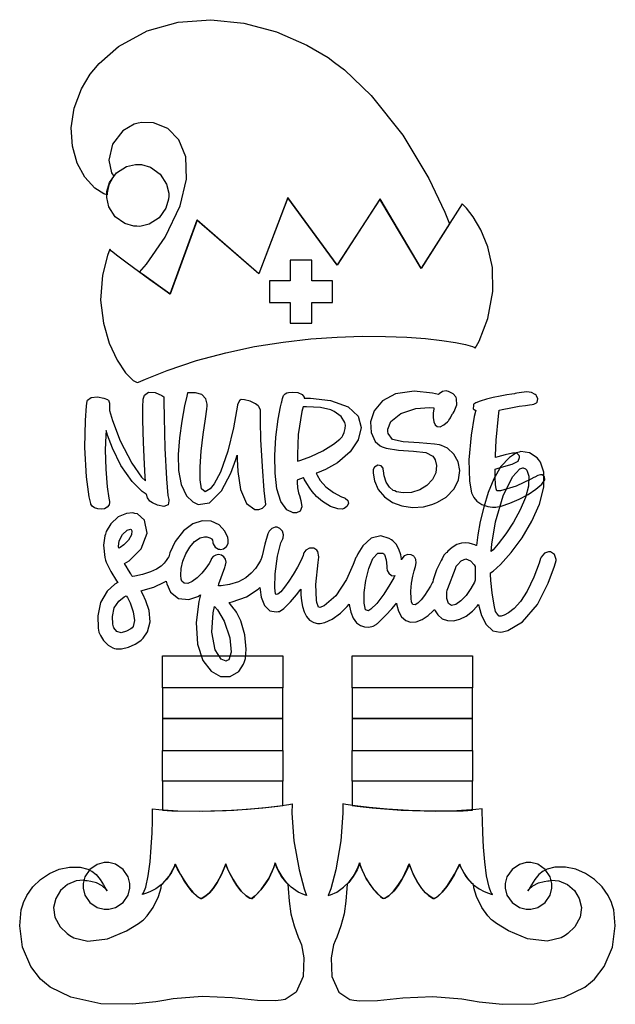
# Model space of a CAD drawing. Extents: x 2.29 to 5.26, y 0.25 to 5.15.
import ezdxf

# ---------------------------------------------------------------- set-up
doc = ezdxf.new("R2010")
doc.units = 0
doc.layers.get('0').update_dxf_attribs({"linetype": 'CONTINUOUS'})

msp = doc.modelspace()

# ---------------------------------------------------------------- linework, layer by layer
at = {"color": 240}
for points in [[(4.4375, 4.13471), (4.29585, 3.91287), (4.0906, 4.25765), (3.87706, 3.9285), (3.63124, 4.26492), (3.48753, 3.88471), (3.17914, 4.15246), (3.04482, 3.78472), (3.04482, 3.78472), (3.03157, 3.79406), (2.99685, 3.81858), (2.94808, 3.85331), (2.90647, 3.88314), (2.89268, 3.89307), (2.92736, 3.93446), (3.01964, 4.06853), (3.09532, 4.22401), (3.12706, 4.35781), (3.12224, 4.46793), (3.08826, 4.55268), (3.03256, 4.61014), (2.96246, 4.6384), (2.90375, 4.64019), (2.88542, 4.63574), (2.86507, 4.63097), (2.80875, 4.59722), (2.75689, 4.53136), (2.73876, 4.45182), (2.75256, 4.389), (2.76357, 4.37224), (2.75836, 4.36572), (2.73942, 4.32943), (2.73042, 4.28842), (2.73019, 4.27951), (2.71397, 4.28478), (2.66928, 4.31256), (2.61854, 4.3666), (2.58046, 4.43756), (2.5574, 4.52132), (2.55176, 4.61372), (2.56597, 4.71061), (2.60238, 4.80789), (2.64589, 4.87993), (2.66351, 4.90136), (2.69026, 4.93392), (2.78717, 5.01807), (2.92953, 5.09668), (3.08501, 5.14025), (3.24799, 5.15181), (3.41303, 5.13439), (3.57449, 5.0911), (3.72683, 5.02496), (3.83203, 4.963), (3.86458, 4.93892), (3.91396, 4.90256), (4.04796, 4.77419), (4.20529, 4.5771), (4.3355, 4.35986), (4.41515, 4.19222), (4.4375, 4.13471)], [(3.85519, 3.85037), (3.75103, 3.85037), (3.75103, 3.95344), (3.64378, 3.95344), (3.64378, 3.85037), (3.53961, 3.85037), (3.53961, 3.74203), (3.64378, 3.74203), (3.64378, 3.63889), (3.75103, 3.63889), (3.75103, 3.74203), (3.85519, 3.74203), (3.85519, 3.85037)], [(3.59793, 0.267036), (3.5689, 0.263075), (3.47993, 0.264974), (3.35482, 0.277724), (3.20486, 0.284614), (3.0599, 0.273546), (3.01247, 0.264919), (2.9739, 0.258137), (2.85682, 0.245822), (2.69879, 0.248047), (2.5491, 0.281088), (2.4471, 0.331054), (2.41872, 0.354492), (2.39871, 0.371094), (2.34987, 0.434244), (2.30817, 0.531358), (2.29432, 0.636664), (2.30197, 0.715983), (2.30935, 0.740994), (2.31287, 0.753093), (2.32921, 0.787706), (2.35943, 0.830567), (2.39794, 0.867893), (2.44282, 0.898004), (2.49203, 0.919271), (2.54357, 0.929958), (2.59549, 0.928386), (2.634, 0.918457), (2.64583, 0.912869), (2.65386, 0.908962), (2.676, 0.892686), (2.69656, 0.86849), (2.71289, 0.840929), (2.72558, 0.818143), (2.73019, 0.810764), (2.72553, 0.818197), (2.706, 0.836914), (2.678, 0.851183), (2.64979, 0.857964), (2.63112, 0.860732), (2.625, 0.861817), (2.61328, 0.863661), (2.57682, 0.860514), (2.53364, 0.843207), (2.49832, 0.813206), (2.47396, 0.773817), (2.46338, 0.728353), (2.46972, 0.680176), (2.49582, 0.632596), (2.53125, 0.597874), (2.54482, 0.588867), (2.56369, 0.576281), (2.63465, 0.559896), (2.73253, 0.572374), (2.82693, 0.6116), (2.88758, 0.648546), (2.90625, 0.662869), (2.91249, 0.667318), (2.93056, 0.686903), (2.96039, 0.728624), (2.98708, 0.782226), (3.00049, 0.826878), (3.00206, 0.842014), (3.00885, 0.847765), (3.04064, 0.884115), (3.06614, 0.9324), (3.06976, 0.944119), (3.07064, 0.944119), (3.07335, 0.937337), (3.08268, 0.919217), (3.09679, 0.893337), (3.11458, 0.863282), (3.1351, 0.832574), (3.15739, 0.80485), (3.18039, 0.783529), (3.1971, 0.7736), (3.20313, 0.772244), (3.20301, 0.772407), (3.20503, 0.774468), (3.21257, 0.779081), (3.22472, 0.787597), (3.24061, 0.80165), (3.25917, 0.822917), (3.27957, 0.85281), (3.30078, 0.893067), (3.31722, 0.931967), (3.32189, 0.94515), (3.32189, 0.94515), (3.32437, 0.938747), (3.3316, 0.921658), (3.34315, 0.897026), (3.35856, 0.868056), (3.37739, 0.837944), (3.39919, 0.809842), (3.4235, 0.786893), (3.44293, 0.774685), (3.44997, 0.772244), (3.45378, 0.772244), (3.46517, 0.783529), (3.49881, 0.817165), (3.53771, 0.872885), (3.56358, 0.930339), (3.56874, 0.950358), (3.56874, 0.950358), (3.57189, 0.940701), (3.58242, 0.915744), (3.60167, 0.881836), (3.62304, 0.853569), (3.63124, 0.845161), (3.63314, 0.823676), (3.63889, 0.759169), (3.64735, 0.696072), (3.66287, 0.636719), (3.68386, 0.580296), (3.69168, 0.561794), (3.69954, 0.541721), (3.71169, 0.476942), (3.70844, 0.384332), (3.67333, 0.306803), (3.61774, 0.269749), (3.59793, 0.267036)], [(3.96149, 0.267036), (3.99046, 0.263075), (4.07943, 0.264974), (4.20454, 0.277724), (4.35444, 0.284614), (4.4994, 0.273546), (4.54688, 0.264919), (4.58539, 0.258137), (4.70247, 0.245822), (4.86051, 0.248047), (5.01019, 0.281088), (5.11225, 0.331054), (5.14063, 0.354492), (5.1606, 0.371094), (5.20942, 0.434244), (5.25114, 0.531358), (5.26497, 0.636664), (5.25732, 0.715983), (5.25, 0.740994), (5.24642, 0.753093), (5.23008, 0.787706), (5.19987, 0.830567), (5.16135, 0.867893), (5.11649, 0.898004), (5.06728, 0.919271), (5.01574, 0.929958), (4.96382, 0.928386), (4.92529, 0.918457), (4.91351, 0.912869), (4.90543, 0.908962), (4.88336, 0.892686), (4.86274, 0.86849), (4.8464, 0.840929), (4.83371, 0.818143), (4.82915, 0.810764), (4.83376, 0.818197), (4.85335, 0.836914), (4.88135, 0.851183), (4.90956, 0.857964), (4.92817, 0.860732), (4.93435, 0.861817), (4.94601, 0.863661), (4.98247, 0.860514), (5.02567, 0.843207), (5.06099, 0.813206), (5.08539, 0.773817), (5.09592, 0.728353), (5.08963, 0.680176), (5.06347, 0.632596), (5.0281, 0.597819), (5.0146, 0.588867), (4.99567, 0.576281), (4.92469, 0.559896), (4.82682, 0.572374), (4.73242, 0.6116), (4.67171, 0.648546), (4.6531, 0.662869), (4.64686, 0.667318), (4.62875, 0.686903), (4.59896, 0.728624), (4.57226, 0.782226), (4.55881, 0.826878), (4.55729, 0.842014), (4.55051, 0.847765), (4.51872, 0.884115), (4.49322, 0.9324), (4.48958, 0.944119), (4.48867, 0.944119), (4.48594, 0.937337), (4.47661, 0.919217), (4.46257, 0.893337), (4.44476, 0.863282), (4.42421, 0.832574), (4.40196, 0.80485), (4.37896, 0.783529), (4.36219, 0.7736), (4.35622, 0.772244), (4.35628, 0.772353), (4.35428, 0.774468), (4.34674, 0.779081), (4.33458, 0.787597), (4.31874, 0.80165), (4.30013, 0.822917), (4.27979, 0.85281), (4.25857, 0.893067), (4.24219, 0.931967), (4.23753, 0.94515), (4.23753, 0.94515), (4.23497, 0.938747), (4.22771, 0.921658), (4.21619, 0.897026), (4.20079, 0.868056), (4.18192, 0.837944), (4.16015, 0.809842), (4.13579, 0.786893), (4.11638, 0.774685), (4.10938, 0.772244), (4.10558, 0.772244), (4.09418, 0.783529), (4.06054, 0.817165), (4.0216, 0.872885), (3.99571, 0.930339), (3.99061, 0.950358), (3.99061, 0.950358), (3.98742, 0.940701), (3.97694, 0.915744), (3.95763, 0.881836), (3.93631, 0.853569), (3.92811, 0.845161), (3.92617, 0.823676), (3.92042, 0.759169), (3.91194, 0.696072), (3.89649, 0.636719), (3.87549, 0.580296), (3.86774, 0.561794), (3.85965, 0.541829), (3.84717, 0.476942), (3.85047, 0.384332), (3.88585, 0.306803), (3.94157, 0.269749), (3.96149, 0.267036)]]:
    msp.add_lwpolyline(points, close=True, dxfattribs=at)
at = {"color": 95}
for points in [[(2.88747, 4.43056), (2.90246, 4.43024), (2.94721, 4.41699), (2.99528, 4.38265), (3.02692, 4.33274), (3.03782, 4.28733), (3.03749, 4.27225), (3.03711, 4.25726), (3.02387, 4.21251), (2.98958, 4.16444), (2.93961, 4.13282), (2.89421, 4.1219), (2.87918, 4.12224), (2.86415, 4.12261), (2.81939, 4.13585), (2.77132, 4.17014), (2.73969, 4.22011), (2.72879, 4.26551), (2.72917, 4.28054), (2.72949, 4.29557), (2.74274, 4.34033), (2.77707, 4.3884), (2.82699, 4.42003), (2.8724, 4.43093), (2.88747, 4.43056)], [(4.56668, 3.51594), (4.58572, 3.55078), (4.62912, 3.66287), (4.65483, 3.79688), (4.65207, 3.91629), (4.62912, 4.01937), (4.59429, 4.10439), (4.55578, 4.1696), (4.52192, 4.21326), (4.50689, 4.22954), (4.50103, 4.23367), (4.29688, 3.9139), (4.09169, 4.25868), (3.87706, 3.92953), (3.63124, 4.26594), (3.48643, 3.88574), (3.17811, 4.15349), (3.04372, 3.78472), (3.04372, 3.78472), (3.03006, 3.79443), (2.99419, 3.81988), (2.9439, 3.85585), (2.88683, 3.89697), (2.83062, 3.93804), (2.7831, 3.97368), (2.7519, 3.99869), (2.74479, 4.00765), (2.74479, 4.00765), (2.73178, 3.97672), (2.7066, 3.8781), (2.69775, 3.75435), (2.71158, 3.64014), (2.74137, 3.53933), (2.78043, 3.45568), (2.8221, 3.3929), (2.85965, 3.35482), (2.88097, 3.34353), (2.88644, 3.34517), (2.92182, 3.36122), (3.03033, 3.40435), (3.17589, 3.45313), (3.32172, 3.49229), (3.46625, 3.52274), (3.60801, 3.54536), (3.74561, 3.56093), (3.87756, 3.57032), (4.00233, 3.57433), (4.11849, 3.57389), (4.2245, 3.56982), (4.31901, 3.56288), (4.4005, 3.55404), (4.46744, 3.54411), (4.51844, 3.53386), (4.55203, 3.52419), (4.56461, 3.5191), (4.56668, 3.51594)], [(4.93647, 2.50032), (4.93175, 2.50114), (4.91129, 2.49425), (4.89447, 2.47331), (4.89165, 2.46701), (4.88465, 2.44358), (4.85906, 2.37451), (4.82508, 2.30436), (4.79139, 2.25336), (4.75988, 2.21858), (4.73226, 2.19689), (4.71029, 2.18522), (4.69586, 2.18044), (4.69065, 2.17953), (4.69065, 2.17953), (4.68593, 2.17953), (4.67339, 2.19336), (4.67188, 2.19618), (4.66797, 2.20247), (4.66069, 2.23432), (4.65126, 2.29579), (4.64458, 2.35747), (4.64187, 2.38965), (4.64165, 2.39615), (4.65511, 2.40468), (4.69151, 2.43658), (4.74615, 2.49642), (4.8004, 2.57026), (4.84896, 2.65272), (4.88656, 2.73839), (4.90793, 2.82189), (4.90793, 2.89785), (4.89128, 2.94764), (4.88124, 2.96078), (4.87522, 2.96858), (4.83762, 2.99425), (4.79428, 2.99963), (4.78543, 2.99724), (4.77235, 2.9936), (4.73639, 2.97092), (4.69461, 2.92507), (4.65967, 2.8649), (4.63108, 2.79568), (4.60856, 2.72254), (4.59158, 2.65067), (4.57986, 2.58529), (4.57428, 2.54503), (4.57292, 2.53157), (4.57064, 2.53213), (4.56407, 2.53461), (4.55192, 2.53928), (4.53674, 2.54368), (4.51872, 2.54596), (4.49815, 2.54422), (4.47532, 2.53662), (4.45047, 2.52121), (4.42996, 2.50299), (4.42393, 2.49621), (4.42106, 2.49517), (4.41054, 2.4854), (4.40256, 2.46989), (4.40104, 2.46599), (4.39583, 2.45742), (4.37289, 2.41015), (4.35622, 2.36029), (4.35417, 2.35038), (4.3514, 2.34511), (4.34267, 2.32943), (4.32844, 2.30583), (4.31267, 2.28213), (4.29633, 2.2609), (4.2806, 2.2449), (4.26654, 2.23654), (4.25526, 2.23856), (4.24881, 2.24957), (4.24794, 2.25347), (4.24669, 2.26594), (4.24571, 2.30371), (4.24869, 2.345), (4.25489, 2.37864), (4.26221, 2.40588), (4.26867, 2.4279), (4.27219, 2.44601), (4.27083, 2.46143), (4.26514, 2.47244), (4.26247, 2.47538), (4.25944, 2.47857), (4.2474, 2.4854), (4.22954, 2.48747), (4.21224, 2.4796), (4.20101, 2.46517), (4.19894, 2.45975), (4.19829, 2.46625), (4.19476, 2.48551), (4.18604, 2.51329), (4.17122, 2.53933), (4.15528, 2.55587), (4.14899, 2.55974), (4.13732, 2.5676), (4.09478, 2.57986), (4.04699, 2.56799), (4.0064, 2.53093), (3.98047, 2.48996), (3.97396, 2.47538), (3.97006, 2.472), (3.95671, 2.43718), (3.92443, 2.36262), (3.8711, 2.28142), (3.81299, 2.23182), (3.79064, 2.22325), (3.79064, 2.22325), (3.78646, 2.22487), (3.78543, 2.22538), (3.78543, 2.22538), (3.78276, 2.22889), (3.77806, 2.24257), (3.77707, 2.24724), (3.77447, 2.25874), (3.7716, 2.33838), (3.78228, 2.44721), (3.78646, 2.47325), (3.78694, 2.47613), (3.78097, 2.50142), (3.77919, 2.50347), (3.77632, 2.50808), (3.7615, 2.51807), (3.74046, 2.51861), (3.72157, 2.50819), (3.71164, 2.4949), (3.71039, 2.4899), (3.70763, 2.48199), (3.69749, 2.45876), (3.67964, 2.42393), (3.65869, 2.38818), (3.63656, 2.35417), (3.61501, 2.32443), (3.59597, 2.30171), (3.58132, 2.28868), (3.57357, 2.287), (3.57292, 2.28788), (3.57032, 2.29101), (3.56728, 2.3215), (3.56847, 2.39128), (3.58024, 2.47857), (3.59733, 2.54438), (3.60622, 2.56494), (3.60835, 2.56928), (3.6104, 2.58447), (3.60531, 2.60314), (3.59261, 2.61724), (3.57861, 2.6231), (3.57394, 2.62326), (3.56847, 2.62326), (3.55203, 2.61714), (3.53825, 2.60319), (3.53646, 2.59928), (3.53276, 2.59071), (3.51639, 2.53917), (3.5031, 2.48031), (3.50103, 2.46804), (3.49929, 2.4656), (3.49507, 2.45751), (3.48519, 2.44), (3.47032, 2.41812), (3.44943, 2.39438), (3.42156, 2.37131), (3.38558, 2.35146), (3.34056, 2.3374), (3.29921, 2.33176), (3.28543, 2.3316), (3.28825, 2.34125), (3.31689, 2.42279), (3.31976, 2.42953), (3.32146, 2.43403), (3.32357, 2.44868), (3.32058, 2.46436), (3.31233, 2.47613), (3.30051, 2.48372), (3.28668, 2.48654), (3.27257, 2.48432), (3.25982, 2.47657), (3.25174, 2.46664), (3.25, 2.46283), (3.24794, 2.45768), (3.23958, 2.44303), (3.22293, 2.41922), (3.20199, 2.39432), (3.17876, 2.37136), (3.15517, 2.35331), (3.13325, 2.34321), (3.11486, 2.34403), (3.10385, 2.35444), (3.10211, 2.35867), (3.09967, 2.36464), (3.09733, 2.38439), (3.09987, 2.41704), (3.10883, 2.45335), (3.12354, 2.49007), (3.14318, 2.52393), (3.16694, 2.55165), (3.19413, 2.56988), (3.21658, 2.57585), (3.22396, 2.57536), (3.22786, 2.57514), (3.24322, 2.57081), (3.25233, 2.56494), (3.25315, 2.56392), (3.25336, 2.56364), (3.25569, 2.55881), (3.25808, 2.54829), (3.25836, 2.54514), (3.25939, 2.54101), (3.26975, 2.52393), (3.28646, 2.51367), (3.29064, 2.51286), (3.29531, 2.51204), (3.31044, 2.51492), (3.32525, 2.52615), (3.33339, 2.54249), (3.33442, 2.55578), (3.33333, 2.55974), (3.33165, 2.57113), (3.31787, 2.60394), (3.28885, 2.63547), (3.24994, 2.65289), (3.20492, 2.65468), (3.15744, 2.63932), (3.11122, 2.60531), (3.06999, 2.55117), (3.04351, 2.49496), (3.03749, 2.47538), (3.03586, 2.47364), (3.03179, 2.46767), (3.02468, 2.45671), (3.01438, 2.44358), (2.99918, 2.42914), (2.97749, 2.41439), (2.94754, 2.40022), (2.90767, 2.38758), (2.86914, 2.37939), (2.85622, 2.37744), (2.85439, 2.38004), (2.84799, 2.39019), (2.83643, 2.40896), (2.82488, 2.42817), (2.81847, 2.43892), (2.81668, 2.442), (2.84022, 2.45568), (2.90007, 2.51535), (2.93018, 2.59283), (2.91656, 2.65739), (2.88194, 2.68901), (2.86876, 2.692), (2.85889, 2.69417), (2.82747, 2.69185), (2.78554, 2.67432), (2.74849, 2.6396), (2.72629, 2.60151), (2.7219, 2.58783), (2.71875, 2.58029), (2.71263, 2.53304), (2.71951, 2.47276), (2.72293, 2.45865), (2.72629, 2.44906), (2.74918, 2.40181), (2.77729, 2.35613), (2.78331, 2.34722), (2.76872, 2.3386), (2.73008, 2.30382), (2.69694, 2.24843), (2.68354, 2.18072), (2.68599, 2.12011), (2.68956, 2.10038), (2.6906, 2.097), (2.69689, 2.08371), (2.71257, 2.05935), (2.73628, 2.03515), (2.75933, 2.02132), (2.76768, 2.0191), (2.77593, 2.01687), (2.8024, 2.01644), (2.83708, 2.02474), (2.87039, 2.04069), (2.89367, 2.05539), (2.90104, 2.06076), (2.91026, 2.0695), (2.93186, 2.10215), (2.94476, 2.15115), (2.93967, 2.20757), (2.92389, 2.25603), (2.91667, 2.27115), (2.91558, 2.27403), (2.90181, 2.3035), (2.90001, 2.30658), (2.91015, 2.30897), (2.96326, 2.32508), (3.01535, 2.34853), (3.02501, 2.35449), (3.02756, 2.34039), (3.04699, 2.30003), (3.08615, 2.26833), (3.13747, 2.26281), (3.18294, 2.27826), (3.19586, 2.28678), (3.18782, 2.25299), (3.17524, 2.14882), (3.18169, 2.03976), (3.2085, 1.95904), (3.24908, 1.90582), (3.29671, 1.8795), (3.34478, 1.87935), (3.38661, 1.90457), (3.41124, 1.94114), (3.41564, 1.95454), (3.42036, 1.96903), (3.42437, 2.01568), (3.41769, 2.08669), (3.39774, 2.15593), (3.37642, 2.19949), (3.36664, 2.21181), (3.36431, 2.21468), (3.34088, 2.24517), (3.33854, 2.24826), (3.35465, 2.25088), (3.42617, 2.27642), (3.48361, 2.3144), (3.49274, 2.32324), (3.49349, 2.31114), (3.49951, 2.27496), (3.51535, 2.23356), (3.54249, 2.20682), (3.57368, 2.20057), (3.58333, 2.20242), (3.59076, 2.20367), (3.61143, 2.21843), (3.64437, 2.25049), (3.67513, 2.28668), (3.69189, 2.30821), (3.69689, 2.31494), (3.69667, 2.30783), (3.69706, 2.28635), (3.69954, 2.25689), (3.70469, 2.22808), (3.713, 2.20128), (3.72478, 2.17796), (3.7405, 2.15956), (3.76058, 2.14746), (3.77919, 2.14307), (3.78543, 2.14307), (3.79297, 2.14307), (3.81575, 2.14811), (3.85325, 2.16456), (3.89481, 2.1945), (3.9279, 2.22771), (3.9375, 2.2399), (3.93864, 2.22987), (3.94532, 2.19993), (3.95796, 2.16928), (3.97433, 2.14719), (3.99349, 2.13303), (4.01421, 2.12608), (4.03564, 2.12554), (4.05658, 2.13075), (4.07156, 2.13792), (4.07607, 2.14094), (4.07969, 2.14382), (4.09397, 2.15744), (4.1211, 2.1849), (4.15012, 2.21642), (4.16835, 2.23768), (4.17393, 2.24511), (4.17529, 2.23508), (4.18349, 2.2054), (4.199, 2.17654), (4.21951, 2.15821), (4.24397, 2.15013), (4.27154, 2.15186), (4.30111, 2.16314), (4.33176, 2.1836), (4.35542, 2.20503), (4.36253, 2.21283), (4.36572, 2.20562), (4.37956, 2.18565), (4.40181, 2.16726), (4.42822, 2.15761), (4.45768, 2.15662), (4.48899, 2.16422), (4.52111, 2.18033), (4.55296, 2.20492), (4.57639, 2.22911), (4.58333, 2.23785), (4.58599, 2.22418), (4.5976, 2.18375), (4.62044, 2.13764), (4.65435, 2.10753), (4.69065, 2.09967), (4.7021, 2.1014), (4.7284, 2.10796), (4.80149, 2.15196), (4.87614, 2.23774), (4.93072, 2.34446), (4.96132, 2.42899), (4.96978, 2.45763), (4.96951, 2.46283), (4.96169, 2.48643), (4.94243, 2.50011), (4.93647, 2.50032)], [(4.64583, 2.50142), (4.64903, 2.53863), (4.66803, 2.64947), (4.70503, 2.77865), (4.75201, 2.87364), (4.78907, 2.91471), (4.80414, 2.91911), (4.8049, 2.91889), (4.81689, 2.91444), (4.81771, 2.9139), (4.82406, 2.90668), (4.83393, 2.8769), (4.83257, 2.82781), (4.81706, 2.77061), (4.79075, 2.70925), (4.75706, 2.64768), (4.7194, 2.5899), (4.68115, 2.53982), (4.65522, 2.51042), (4.64583, 2.50142)], [(2.85101, 2.61182), (2.85325, 2.60579), (2.85161, 2.58458), (2.83735, 2.55871), (2.81424, 2.53597), (2.79519, 2.52208), (2.78851, 2.51807), (2.78668, 2.52686), (2.79047, 2.55501), (2.80686, 2.58681), (2.82964, 2.60775), (2.84657, 2.61339), (2.85101, 2.61182)], [(4.1104, 2.4899), (4.1135, 2.48731), (4.12278, 2.46104), (4.12522, 2.42953), (4.125, 2.42432), (4.12478, 2.42036), (4.1275, 2.40815), (4.1359, 2.39324), (4.14899, 2.38319), (4.16174, 2.38081), (4.16564, 2.38163), (4.15967, 2.37061), (4.14117, 2.33778), (4.11062, 2.28917), (4.07508, 2.24333), (4.04633, 2.21506), (4.03543, 2.20763), (4.03321, 2.20617), (4.01958, 2.21186), (4.01237, 2.24501), (4.01307, 2.29715), (4.02094, 2.35818), (4.03526, 2.41803), (4.05544, 2.46664), (4.08074, 2.49397), (4.10504, 2.49382), (4.1104, 2.4899)], [(4.42606, 2.30974), (4.43018, 2.31836), (4.46821, 2.41732), (4.4719, 2.4285), (4.47721, 2.43582), (4.49647, 2.45529), (4.51964, 2.46468), (4.54258, 2.45574), (4.56164, 2.43517), (4.56668, 2.4274), (4.5664, 2.42171), (4.5664, 2.36518), (4.56668, 2.35969), (4.56201, 2.34901), (4.54514, 2.31808), (4.52035, 2.28276), (4.49451, 2.25564), (4.46978, 2.23867), (4.44835, 2.23367), (4.43246, 2.24257), (4.42426, 2.26731), (4.42453, 2.29932), (4.42606, 2.30974)], [(2.82607, 2.28054), (2.83128, 2.27225), (2.84463, 2.24588), (2.86089, 2.20221), (2.86703, 2.1581), (2.86074, 2.12912), (2.85519, 2.12224), (2.84858, 2.11724), (2.82704, 2.1046), (2.80126, 2.0975), (2.77903, 2.10406), (2.76438, 2.12099), (2.76144, 2.12744), (2.75879, 2.13992), (2.75657, 2.1785), (2.76557, 2.22081), (2.78868, 2.25478), (2.81597, 2.27561), (2.82607, 2.28054)], [(3.26563, 2.22743), (3.28054, 2.21212), (3.31435, 2.15543), (3.3431, 2.07237), (3.34896, 1.99968), (3.33724, 1.963), (3.32915, 1.95865), (3.32383, 1.95594), (3.29872, 1.96539), (3.2685, 2.01221), (3.25265, 2.0995), (3.2589, 2.19624), (3.26563, 2.22743)], [(3.72499, 0.787869), (3.71414, 0.791124), (3.68294, 0.805339), (3.64871, 0.828668), (3.62153, 0.855306), (3.60075, 0.882813), (3.58578, 0.908583), (3.57585, 0.930122), (3.57036, 0.944879), (3.56874, 0.950358), (3.56874, 0.950358), (3.56581, 0.939833), (3.55436, 0.908908), (3.53651, 0.872721), (3.51693, 0.842014), (3.49724, 0.816786), (3.479, 0.797092), (3.46397, 0.783094), (3.45372, 0.774794), (3.44997, 0.772244), (3.44997, 0.772244), (3.44293, 0.774685), (3.4235, 0.786893), (3.39919, 0.80995), (3.37739, 0.838217), (3.35856, 0.86849), (3.34315, 0.897515), (3.3316, 0.922092), (3.32437, 0.939074), (3.32189, 0.94515), (3.32189, 0.94515), (3.31722, 0.931967), (3.30078, 0.893121), (3.27957, 0.852974), (3.25917, 0.823188), (3.24061, 0.802083), (3.22472, 0.788086), (3.21257, 0.779514), (3.20503, 0.774794), (3.20296, 0.772515), (3.20313, 0.772244), (3.197, 0.7736), (3.18001, 0.783583), (3.15674, 0.804958), (3.13433, 0.832844), (3.11376, 0.863661), (3.09597, 0.893772), (3.08208, 0.91965), (3.07297, 0.937608), (3.06976, 0.944119), (3.06976, 0.944119), (3.06608, 0.933268), (3.05078, 0.902018), (3.02675, 0.86811), (2.99994, 0.841635), (2.97276, 0.821832), (2.94743, 0.807997), (2.92632, 0.799263), (2.91183, 0.794868), (2.90642, 0.793728), (2.90625, 0.794108), (2.91222, 0.80165), (2.92279, 0.83024), (2.93533, 0.88661), (2.94433, 0.955512), (2.95053, 1.0293), (2.95432, 1.10021), (2.95632, 1.16064), (2.95714, 1.2028), (2.95731, 1.21501), (2.95731, 1.21908), (2.98867, 1.21587), (3.08317, 1.21034), (3.20703, 1.2085), (3.32437, 1.21191), (3.43056, 1.21875), (3.52111, 1.22716), (3.59136, 1.23535), (3.63688, 1.24164), (3.6531, 1.24409), (3.6531, 1.24409), (3.65218, 1.19841), (3.66228, 1.06103), (3.68744, 0.916396), (3.71343, 0.821506), (3.72499, 0.787869), (3.72499, 0.787869)], [(3.83333, 0.787869), (3.84413, 0.791124), (3.87532, 0.805339), (3.90956, 0.828668), (3.93679, 0.855306), (3.95751, 0.882813), (3.97254, 0.908583), (3.98242, 0.930122), (3.9879, 0.944879), (3.98958, 0.950358), (3.98958, 0.950358), (3.99246, 0.939833), (4.0039, 0.908908), (4.02175, 0.872721), (4.04135, 0.842014), (4.06104, 0.816786), (4.07926, 0.797092), (4.09429, 0.783094), (4.10454, 0.774794), (4.10835, 0.772244), (4.10835, 0.772244), (4.11535, 0.774685), (4.13476, 0.786893), (4.15907, 0.80995), (4.18088, 0.838217), (4.19971, 0.86849), (4.21511, 0.897515), (4.22667, 0.922092), (4.23389, 0.939074), (4.23643, 0.94515), (4.23643, 0.94515), (4.2411, 0.931967), (4.25749, 0.893121), (4.27869, 0.852974), (4.2991, 0.823188), (4.31771, 0.802083), (4.33356, 0.788086), (4.34571, 0.779514), (4.35325, 0.774794), (4.35531, 0.772515), (4.35519, 0.772244), (4.36128, 0.7736), (4.37825, 0.783583), (4.40153, 0.804958), (4.42393, 0.832844), (4.4445, 0.863661), (4.46229, 0.893772), (4.47618, 0.91965), (4.48529, 0.937608), (4.48856, 0.944119), (4.48856, 0.944119), (4.49219, 0.933268), (4.50749, 0.902018), (4.53153, 0.86811), (4.55832, 0.841635), (4.5855, 0.821832), (4.61083, 0.807997), (4.63194, 0.799263), (4.64643, 0.794868), (4.65186, 0.793728), (4.65207, 0.794108), (4.64606, 0.80165), (4.63553, 0.83024), (4.62299, 0.88661), (4.61393, 0.955512), (4.60781, 1.0293), (4.60394, 1.10021), (4.60194, 1.16064), (4.60113, 1.2028), (4.60101, 1.21501), (4.60101, 1.21908), (4.56961, 1.21587), (4.4751, 1.21034), (4.35124, 1.2085), (4.23389, 1.21191), (4.12771, 1.21875), (4.03717, 1.22716), (3.9669, 1.23535), (3.92139, 1.24164), (3.90522, 1.24409), (3.90522, 1.24409), (3.90625, 1.19841), (3.8966, 1.06103), (3.87158, 0.916396), (3.84543, 0.821506), (3.83333, 0.787869), (3.83333, 0.787869)], [(2.6104, 0.835775), (2.6104, 0.824436), (2.61951, 0.79031), (2.64447, 0.753201), (2.68158, 0.728244), (2.71571, 0.719075), (2.72711, 0.719075), (2.73844, 0.719075), (2.77251, 0.728244), (2.80963, 0.753201), (2.83458, 0.79031), (2.84375, 0.824436), (2.84375, 0.835775), (2.84375, 0.847168), (2.83458, 0.881239), (2.80963, 0.918349), (2.77251, 0.943306), (2.73844, 0.95242), (2.72711, 0.95242), (2.71571, 0.95242), (2.68158, 0.943143), (2.64447, 0.917969), (2.61951, 0.880806), (2.6104, 0.84706), (2.6104, 0.835775)], [(4.7156, 0.835775), (4.7156, 0.824436), (4.72472, 0.79031), (4.74968, 0.753201), (4.78678, 0.728244), (4.8209, 0.719075), (4.83231, 0.719075), (4.84364, 0.719075), (4.87771, 0.728244), (4.91482, 0.753201), (4.93978, 0.79031), (4.94894, 0.824436), (4.94894, 0.835775), (4.94894, 0.847168), (4.93978, 0.881239), (4.91482, 0.918349), (4.87771, 0.943306), (4.84364, 0.95242), (4.83231, 0.95242), (4.82086, 0.952257), (4.78678, 0.942708), (4.74968, 0.917535), (4.72472, 0.880697), (4.7156, 0.847006), (4.7156, 0.835775)]]:
    msp.add_lwpolyline(points, close=True, dxfattribs=at)
at = {"color": 0}
for points in [[(3.03749, 2.76074), (3.0389, 2.75483), (3.03444, 2.73497), (3.01351, 2.72694), (2.98236, 2.73296), (2.95671, 2.74436), (2.94894, 2.74929), (2.94362, 2.75233), (2.93224, 2.76942), (2.92736, 2.78526), (2.92503, 2.78788), (2.90554, 2.801), (2.8546, 2.85129), (2.79958, 2.93018), (2.75722, 3.01714), (2.73226, 3.08242), (2.72499, 3.10449), (2.72319, 3.08057), (2.7214, 3.00831), (2.7239, 2.91222), (2.73113, 2.82374), (2.73828, 2.76856), (2.74164, 2.75032), (2.74219, 2.74642), (2.74007, 2.73406), (2.73139, 2.72239), (2.71772, 2.71528), (2.70117, 2.71246), (2.68386, 2.71386), (2.66797, 2.71918), (2.6556, 2.72831), (2.64968, 2.73762), (2.64899, 2.741), (2.64094, 2.77365), (2.62782, 2.87424), (2.62001, 3.02067), (2.62196, 3.15468), (2.62679, 3.22771), (2.63021, 3.25032), (2.63217, 3.25624), (2.65013, 3.26997), (2.68201, 3.27262), (2.71425, 3.26579), (2.7315, 3.25922), (2.7354, 3.25663), (2.73693, 3.25532), (2.74278, 3.24061), (2.74294, 3.21804), (2.74164, 3.21283), (2.74192, 3.20454), (2.75663, 3.15483), (2.79579, 3.05311), (2.85297, 2.94146), (2.90136, 2.87181), (2.92188, 2.85346), (2.92008, 2.87418), (2.91629, 2.93636), (2.91146, 3.04449), (2.90896, 3.15717), (2.90924, 3.22944), (2.91043, 3.25347), (2.91043, 3.26047), (2.91726, 3.28147), (2.93733, 3.29606), (2.96972, 3.29411), (3.00342, 3.27897), (3.01357, 3.27225), (3.01378, 3.25168), (3.01508, 3.16906), (3.01887, 3.01611), (3.02599, 2.86339), (3.03276, 2.78108), (3.03749, 2.76074)], [(3.49582, 3.17953), (3.49604, 3.18619), (3.49539, 3.20622), (3.48904, 3.22038), (3.48643, 3.22428), (3.48389, 3.22863), (3.47032, 3.23817), (3.44358, 3.25065), (3.4151, 3.25803), (3.39822, 3.25874), (3.39378, 3.25663), (3.39193, 3.25586), (3.38069, 3.23503), (3.38021, 3.23161), (3.37625, 3.20324), (3.36057, 3.11843), (3.33197, 3.00196), (3.29519, 2.89794), (3.26497, 2.83871), (3.25103, 2.82221), (3.24496, 2.81506), (3.22017, 2.79921), (3.20193, 2.81424), (3.19396, 2.85883), (3.19413, 2.92449), (3.20008, 3.00265), (3.20958, 3.0849), (3.22032, 3.16265), (3.22771, 3.21126), (3.23019, 3.22743), (3.23019, 3.23628), (3.22276, 3.26275), (3.20221, 3.28396), (3.17085, 3.29308), (3.141, 3.29324), (3.13124, 3.29199), (3.1275, 3.27582), (3.11692, 3.227), (3.10254, 3.15088), (3.09082, 3.06874), (3.08464, 2.98551), (3.08669, 2.90636), (3.09987, 2.83615), (3.12701, 2.78006), (3.15831, 2.74914), (3.17085, 2.74306), (3.18494, 2.73622), (3.2416, 2.74479), (3.30117, 2.80425), (3.3476, 2.89307), (3.37256, 2.9599), (3.37918, 2.98264), (3.37939, 2.96197), (3.38222, 2.8999), (3.39501, 2.81131), (3.4254, 2.74067), (3.46724, 2.71181), (3.48122, 2.71181), (3.48714, 2.71181), (3.50504, 2.71821), (3.51975, 2.73346), (3.52186, 2.73785), (3.51975, 2.74881), (3.51383, 2.80658), (3.50456, 2.92507), (3.4974, 3.06044), (3.49511, 3.14979), (3.49582, 3.17953)], [(3.79893, 2.90246), (3.79606, 2.90142), (3.77447, 2.89258), (3.77289, 2.89204), (3.77729, 2.88286), (3.79324, 2.85644), (3.8209, 2.82433), (3.85975, 2.79536), (3.89963, 2.77462), (3.91351, 2.7691), (3.91813, 2.76693), (3.93012, 2.75597), (3.93392, 2.7405), (3.92622, 2.72581), (3.91314, 2.71664), (3.90831, 2.71496), (3.90201, 2.71272), (3.88032, 2.71419), (3.84375, 2.72657), (3.80399, 2.75088), (3.7749, 2.77615), (3.76665, 2.78575), (3.76335, 2.78944), (3.75385, 2.80089), (3.7411, 2.81819), (3.72678, 2.84044), (3.7136, 2.86268), (3.70936, 2.87011), (3.70751, 2.86963), (3.68147, 2.85921), (3.67811, 2.85764), (3.67811, 2.84793), (3.6799, 2.81874), (3.6849, 2.79383), (3.68647, 2.78993), (3.68935, 2.78157), (3.697, 2.75608), (3.70144, 2.72526), (3.6939, 2.70281), (3.67503, 2.69413), (3.66872, 2.69413), (3.65815, 2.69413), (3.62646, 2.70947), (3.59646, 2.75163), (3.57736, 2.81478), (3.56793, 2.89307), (3.56679, 2.98079), (3.5726, 3.07206), (3.5841, 3.16108), (3.59526, 3.222), (3.59999, 3.24203), (3.60129, 3.24772), (3.60542, 3.26471), (3.61068, 3.27929), (3.61783, 3.28803), (3.62619, 3.29226), (3.62918, 3.29308), (3.63536, 3.29482), (3.65489, 3.2965), (3.68213, 3.29363), (3.70372, 3.28369), (3.71251, 3.2704), (3.71251, 3.26594), (3.74533, 3.26622), (3.84392, 3.25499), (3.9324, 3.22325), (3.98215, 3.17622), (3.9975, 3.11936), (3.98258, 3.05817), (3.94174, 2.99794), (3.87907, 2.94422), (3.81982, 2.9106), (3.79893, 2.90246)], [(4.38747, 3.03267), (4.36263, 3.03743), (4.28662, 3.04417), (4.20742, 3.04779), (4.15414, 3.06082), (4.13232, 3.09), (4.13124, 3.10038), (4.12983, 3.11236), (4.14594, 3.15056), (4.19581, 3.19006), (4.27067, 3.21419), (4.33822, 3.21989), (4.3604, 3.21804), (4.35906, 3.21186), (4.35661, 3.19287), (4.35639, 3.16917), (4.35969, 3.14865), (4.36664, 3.13303), (4.37728, 3.12403), (4.39176, 3.12332), (4.41004, 3.1326), (4.42725, 3.14785), (4.43229, 3.15349), (4.43419, 3.15571), (4.43951, 3.16276), (4.44271, 3.16883), (4.44661, 3.17692), (4.45372, 3.18838), (4.45628, 3.192), (4.46094, 3.19879), (4.47407, 3.23215), (4.47314, 3.2634), (4.47081, 3.2691), (4.46951, 3.27251), (4.45583, 3.28722), (4.43229, 3.29932), (4.42606, 3.30138), (4.42133, 3.30268), (4.40272, 3.29958), (4.38672, 3.28711), (4.38336, 3.28369), (4.35368, 3.29107), (4.26161, 3.30024), (4.16917, 3.28711), (4.10368, 3.25217), (4.06299, 3.20324), (4.04476, 3.14817), (4.04671, 3.09472), (4.06657, 3.05083), (4.09212, 3.02789), (4.10211, 3.02431), (4.12153, 3.01736), (4.1836, 3.00689), (4.25831, 3.00271), (4.31972, 2.99501), (4.35487, 2.97667), (4.36143, 2.96701), (4.36615, 2.95871), (4.37354, 2.92974), (4.36963, 2.89344), (4.35243, 2.85997), (4.32471, 2.83137), (4.28928, 2.80946), (4.24892, 2.79622), (4.20643, 2.79363), (4.17437, 2.79949), (4.16461, 2.8035), (4.15739, 2.80647), (4.13835, 2.82178), (4.12185, 2.84787), (4.11242, 2.8789), (4.10829, 2.90354), (4.10732, 2.91178), (4.10661, 2.9165), (4.09728, 2.92947), (4.08035, 2.93175), (4.06435, 2.92253), (4.05729, 2.90983), (4.05729, 2.90554), (4.05692, 2.89285), (4.06315, 2.85449), (4.08257, 2.81044), (4.11333, 2.77419), (4.15338, 2.74669), (4.20053, 2.72879), (4.25265, 2.72131), (4.30772, 2.7251), (4.35015, 2.73562), (4.36356, 2.741), (4.3789, 2.74718), (4.42188, 2.77354), (4.46115, 2.81413), (4.48307, 2.85932), (4.48921, 2.9056), (4.48107, 2.94954), (4.46035, 2.98768), (4.4286, 3.01654), (4.39811, 3.03065), (4.38747, 3.03267)], [(4.90831, 2.87744), (4.90642, 2.87918), (4.90007, 2.88363), (4.8915, 2.88476), (4.87885, 2.88037), (4.86339, 2.87278), (4.85835, 2.87011), (4.84424, 2.86285), (4.76992, 2.82747), (4.69189, 2.80453), (4.67606, 2.8035), (4.67449, 2.80453), (4.6715, 2.81369), (4.66769, 2.83658), (4.66547, 2.87001), (4.66525, 2.90136), (4.66564, 2.91178), (4.67617, 2.91618), (4.70936, 2.92572), (4.75103, 2.93696), (4.78017, 2.95156), (4.78787, 2.97026), (4.78646, 2.97538), (4.78521, 2.97982), (4.77447, 2.99126), (4.75151, 2.99164), (4.71615, 2.98286), (4.6791, 2.97358), (4.66667, 2.97119), (4.66689, 2.98058), (4.67133, 3.05729), (4.68201, 3.17617), (4.68544, 3.2066), (4.69982, 3.20969), (4.74311, 3.21821), (4.78586, 3.22564), (4.81629, 3.23004), (4.83697, 3.23242), (4.85037, 3.23389), (4.8591, 3.23562), (4.86578, 3.23867), (4.87121, 3.24268), (4.87294, 3.24408), (4.87554, 3.24647), (4.87836, 3.26193), (4.87185, 3.27794), (4.86979, 3.28054), (4.86507, 3.28494), (4.8476, 3.29432), (4.82394, 3.29764), (4.7971, 3.29449), (4.77349, 3.29015), (4.76563, 3.2889), (4.76156, 3.28831), (4.7494, 3.28635), (4.72342, 3.2819), (4.69114, 3.27593), (4.65608, 3.26872), (4.62181, 3.26064), (4.59169, 3.25185), (4.56939, 3.24278), (4.55968, 3.2366), (4.55832, 3.23367), (4.55724, 3.22976), (4.55647, 3.21338), (4.56581, 3.2054), (4.56874, 3.20557), (4.56153, 3.17497), (4.54579, 3.0816), (4.53461, 2.95882), (4.53711, 2.85271), (4.54688, 2.79514), (4.55524, 2.77849), (4.55854, 2.77165), (4.57379, 2.75358), (4.59944, 2.73643), (4.62901, 2.72651), (4.65181, 2.72325), (4.6594, 2.72325), (4.6684, 2.72336), (4.69536, 2.72862), (4.73867, 2.7424), (4.785, 2.76238), (4.82992, 2.78629), (4.86908, 2.81201), (4.89811, 2.83724), (4.91265, 2.85981), (4.91108, 2.87483), (4.90831, 2.87744)], [(3.91769, 3.13786), (3.91639, 3.14464), (3.89751, 3.17512), (3.86247, 3.20036), (3.85314, 3.20454), (3.84554, 3.20796), (3.79438, 3.21924), (3.72499, 3.22276), (3.70833, 3.22222), (3.70182, 3.20008), (3.68397, 3.08529), (3.67914, 2.98486), (3.67914, 2.95139), (3.69601, 2.95637), (3.74571, 2.97483), (3.80647, 3.00364), (3.85906, 3.03651), (3.89144, 3.06244), (3.90104, 3.07221), (3.90207, 3.07351), (3.90625, 3.08014), (3.91325, 3.09489), (3.91829, 3.11475), (3.91872, 3.13226), (3.91769, 3.13786)], [(3.00726, 1.98264), (3.60732, 1.98264), (3.60732, 1.82221), (3.00726, 1.82221), (3.00726, 1.98264)], [(3.9521, 1.98264), (4.55208, 1.98264), (4.55208, 1.82221), (3.9521, 1.82221), (3.9521, 1.98264)], [(3.00726, 1.51074), (3.60732, 1.51074), (3.60732, 1.67014), (3.00726, 1.67014), (3.00726, 1.51074)], [(3.9521, 1.51074), (4.55208, 1.51074), (4.55208, 1.67014), (3.9521, 1.67014), (3.9521, 1.51074)], [(3.00726, 1.21387), (3.05317, 1.21045), (3.19151, 1.20768), (3.36274, 1.21327), (3.50618, 1.22488), (3.58231, 1.23345), (3.60732, 1.23682), (3.60732, 1.35764), (3.00726, 1.35764), (3.00726, 1.21387)], [(4.55208, 1.35764), (3.9521, 1.35764), (3.9521, 1.23682), (3.97706, 1.23345), (4.05311, 1.22488), (4.19656, 1.21327), (4.36778, 1.20768), (4.50613, 1.21045), (4.55208, 1.21387), (4.55208, 1.35764)]]:
    msp.add_lwpolyline(points, close=True, dxfattribs=at)
at = {"color": 7}
for points in [[(3.00726, 1.82221), (3.00726, 1.67014), (3.60732, 1.67014), (3.60732, 1.82221), (3.00726, 1.82221)], [(3.9521, 1.82221), (3.9521, 1.67014), (4.55208, 1.67014), (4.55208, 1.82221), (3.9521, 1.82221)], [(3.60732, 1.51074), (3.60732, 1.35764), (3.00726, 1.35764), (3.00726, 1.50971), (3.60732, 1.51074)], [(4.55208, 1.51074), (4.55208, 1.35764), (3.9521, 1.35764), (3.9521, 1.50971), (4.55208, 1.51074)]]:
    msp.add_lwpolyline(points, close=True, dxfattribs=at)

doc.saveas('drawing.dxf')
